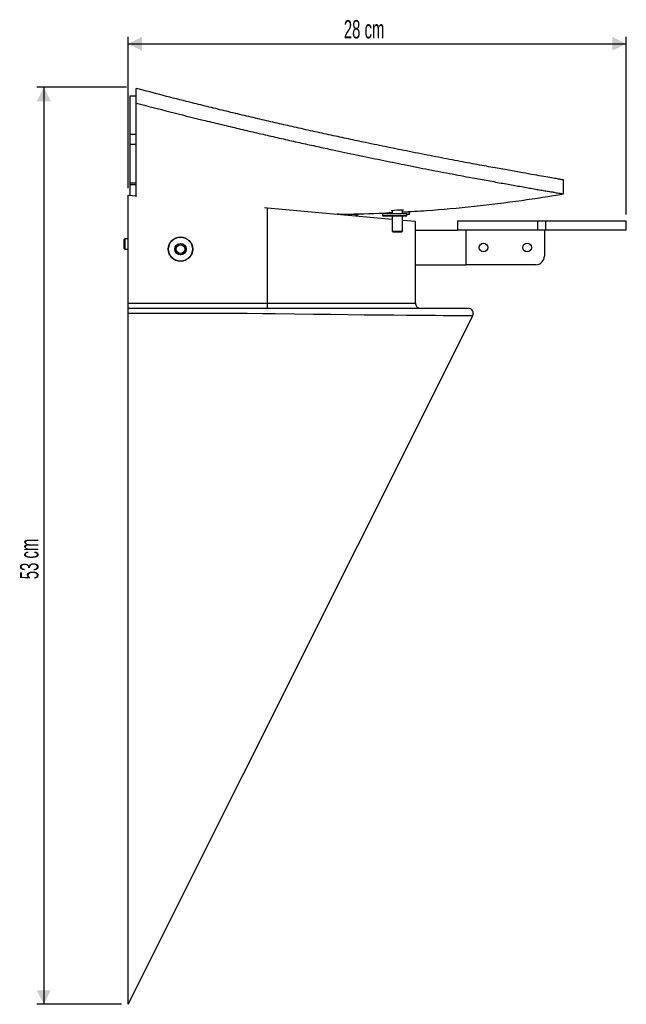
# Model space of a CAD drawing. Header units: millimetres. Extents: x 46 to 359, y 38 to 287.
# Tile 2 of 2: x 271 to 359, y 146 to 287. Entities that reach past the tile are written whole.
import ezdxf

# ---------------------------------------------------------------- set-up
doc = ezdxf.new("R2010")
doc.units = ezdxf.units.MM
doc.layers.add('FORMAT', color=7, linetype='Continuous')
doc.styles.add('SLDTEXTSTYLE0', font='TXT', dxfattribs={"width": 0.605})
doc.dimstyles.new('SLDDIMSTYLE1', dxfattribs={"dimtxt": 2.568319, "dimasz": 2, "dimexe": 0, "dimexo": 0.0625, "dimgap": 0.64208, "dimtad": 1, "dimlfac": 4, "dimrnd": 1e-09, "dimzin": 12, "dimdsep": 46, "dimtxsty": 'SLDTEXTSTYLE0', "dimsah": 1, "dimcen": 0.09, "dimadec": 0, "dimazin": 3, "dimtfac": 1, "dimtofl": 0, "dimtmove": 0, "dimatfit": 3, "dimfxl": 0, "dimfrac": 2, "dimtolj": 1, "dimtzin": 12, "dimarcsym": 0})

# ---------------------------------------------------------------- blocks, each defined once
blk = doc.blocks.new('_D_1')
at = {"layer": 'FORMAT', "color": 7}
for p, q in [((287.03, 263.03), (287.03, 284.79)), ((358.53, 259.28), (358.53, 284.79)), ((287.03, 283.8), (358.53, 283.8))]:
    blk.add_line(p, q, dxfattribs=at)
for points in [[(287.03, 283.8), (289.03, 282.8), (289.03, 284.8)], [(358.53, 283.8), (356.53, 284.8), (356.53, 282.8)]]:
    blk.add_solid(points, dxfattribs=at)
at = {"layer": 'FORMAT', "color": 7, "insert": (317.98, 287.21), "char_height": 2.646, "attachment_point": 1, "style": 'SLDTEXTSTYLE0'}
blk.add_mtext('28 cm', dxfattribs=at)
blk = doc.blocks.new('_D_2')
at = {"layer": 'FORMAT', "color": 7}
for p, q in [((286.79, 277.54), (273.92, 277.54)), ((274.91, 277.54), (274.91, 145.79)), ((286.04, 145.79), (273.92, 145.79))]:
    blk.add_line(p, q, dxfattribs=at)
for points in [[(274.91, 277.54), (273.91, 275.54), (275.91, 275.54)], [(274.91, 145.79), (275.91, 147.79), (273.91, 147.79)]]:
    blk.add_solid(points, dxfattribs=at)
at = {"layer": 'FORMAT', "color": 7, "insert": (271.5, 206.86), "char_height": 2.646, "attachment_point": 1, "rotation": 90, "style": 'SLDTEXTSTYLE0'}
blk.add_mtext('53 cm', dxfattribs=at)

msp = doc.modelspace()

# ---------------------------------------------------------------- linework, layer by layer
at = {"color": 7, "linetype": 'Continuous', "lineweight": 25}
for p, q in [((288.1681, 275.276), (288.1681, 277.385)), ((288.1681, 276.2865), (287.2806, 276.2865)), ((287.2806, 276.2865), (287.2806, 270.7698)), ((288.1681, 261.8271), (288.1681, 275.276)), ((287.2806, 270.7698), (287.2806, 269.3217)), ((287.2806, 269.3217), (287.2806, 263.7868)), ((287.2806, 263.7868), (287.2806, 263.5368)), ((287.2806, 263.5368), (287.2806, 262.0138)), ((349.5187, 262.2295), (349.5187, 264.2404)), ((287.0306, 262.0365), (288.1681, 261.9331)), ((287.0306, 246.5365), (287.0306, 262.0365)), ((306.6103, 260.2566), (307.0306, 260.2183)), ((307.0306, 260.2183), (324.9181, 258.5922)), ((307.0306, 246.5365), (307.0306, 260.2183)), ((320.0431, 259.2865), (317.2806, 259.2865)), ((319.6673, 259.0696), (320.0431, 259.2865)), ((323.5306, 259.4115), (323.5306, 259.1115)), ((323.5306, 259.4115), (327.0306, 259.4115)), ((323.5306, 259.1115), (323.5456, 259.0965)), ((323.5306, 259.1115), (327.0306, 259.1115)), ((323.5456, 259.0965), (327.0156, 259.0965)), ((323.9181, 259.5041), (323.9181, 259.4115)), ((324.9181, 259.8091), (324.9181, 259.4115)), ((324.9181, 259.0965), (324.9181, 256.8722)), ((326.4181, 259.4115), (326.4181, 259.8887)), ((326.4181, 259.6318), (327.4181, 259.6318)), ((326.4181, 256.8722), (326.4181, 259.0965)), ((327.0156, 259.0965), (327.0306, 259.1115)), ((327.0306, 259.1115), (327.0306, 259.4115)), ((327.0306, 259.3318), (327.4181, 259.3318)), ((327.0306, 259.3168), (327.4031, 259.3168)), ((327.4031, 259.3168), (327.4181, 259.3318)), ((327.4181, 259.3318), (327.4181, 259.6318)), ((326.4181, 258.4558), (328.257, 258.2887)), ((328.257, 246.5365), (328.257, 258.2887)), ((334.2806, 258.2865), (334.2806, 257.0365)), ((345.8455, 258.2865), (334.2806, 258.2865)), ((345.8455, 257.0365), (345.8455, 258.2865)), ((346.9656, 258.2865), (345.8455, 258.2865)), ((346.9656, 257.0365), (346.9656, 258.2865)), ((358.5306, 258.2865), (346.9656, 258.2865)), ((358.5306, 257.0365), (358.5306, 258.2865)), ((324.9181, 256.8722), (325.0714, 256.7637)), ((324.9181, 256.8722), (326.1149, 256.8722)), ((325.0714, 256.7637), (326.0235, 256.7637)), ((326.0235, 256.7637), (326.2647, 256.7637)), ((326.1149, 256.8722), (326.4181, 256.8722)), ((326.2647, 256.7637), (326.4181, 256.8722)), ((328.257, 257.0365), (334.2867, 257.0365)), ((345.8455, 257.0365), (334.2867, 257.0365)), ((335.5306, 252.0365), (335.5306, 257.0365)), ((346.9656, 257.0365), (345.8455, 257.0365)), ((346.7806, 257.0365), (346.7806, 253.2865)), ((358.5306, 257.0365), (346.9656, 257.0365)), ((286.5589, 255.7865), (286.4056, 255.6332)), ((286.4056, 255.6332), (286.4056, 254.7382)), ((286.4056, 254.7382), (286.4056, 254.4399)), ((287.0306, 255.7865), (286.5589, 255.7865)), ((286.5589, 255.7865), (286.5589, 254.6615)), ((286.5589, 254.6615), (286.5589, 254.2865)), ((286.4056, 254.4399), (286.5589, 254.2865)), ((286.5589, 254.2865), (287.0306, 254.2865)), ((328.257, 252.0365), (335.5306, 252.0365)), ((345.5306, 252.0365), (335.5306, 252.0365)), ((287.0306, 246.5365), (307.0306, 246.5365)), ((287.0306, 245.7865), (287.0306, 246.5365)), ((307.0306, 245.7865), (307.0306, 246.5365)), ((287.0306, 245.5669), (287.0306, 245.7865)), ((304.1267, 245.0365), (287.0306, 245.0365)), ((287.0306, 145.7865), (336.4879, 244.7011))]:
    msp.add_line(p, q, dxfattribs=at)
at = {"color": 8, "linetype": 'Continuous', "lineweight": 25}
for p, q in [((288.1681, 270.7698), (287.2806, 270.7698)), ((288.1681, 269.3217), (287.2806, 269.3217)), ((288.1681, 263.7868), (287.2806, 263.7868)), ((288.1681, 263.5368), (287.2806, 263.5368))]:
    msp.add_line(p, q, dxfattribs=at)
at = {"color": 8, "linetype": 'Continuous', "lineweight": 25, "flags": 128}
msp.add_lwpolyline([(336.4878, 244.7011), (336.3417, 244.7018), (335.9041, 244.7039), (335.4353, 244.7062), (334.8294, 244.7095), (334.0875, 244.7137), (333.24, 244.7189), (332.2649, 244.7251), (331.1647, 244.7326), (329.8936, 244.7418), (328.4889, 244.7526), (326.9561, 244.7651), (325.1042, 244.7812), (323.1022, 244.8), (320.8958, 244.8223), (318.5503, 244.8477), (316.1348, 244.8757), (313.6155, 244.9068), (310.9137, 244.9419), (308.1447, 244.9796), (306.3562, 245.0047), (304.1268, 245.0365), (304.1267, 245.0365), (304.1267, 245.0365)], dxfattribs=at)
at = {"color": 7, "linetype": 'Continuous', "lineweight": 25}
for centre, radius in [((294.5306, 254.2865), 1.75), ((294.5306, 254.2865), 1.735), ((294.5306, 254.2865), 1.72), ((294.5306, 254.2865), 0.83), ((294.5306, 254.2865), 0.815), ((294.5306, 254.2865), 0.8), ((294.5306, 254.2865), 0.625), ((338.0306, 254.5365), 0.625), ((344.2806, 254.5365), 0.625)]:
    msp.add_circle(centre, radius, dxfattribs=at)
for centre, radius, start, end in [((326.0151, 253.2083), 6.6879, 85.564746, 100.528809), ((345.5306, 253.2865), 1.25, 270, 0), ((335.817, 245.0365), 0.75, 333.451537, 89.999939)]:
    msp.add_arc(centre, radius, start, end, dxfattribs=at)
for points, knots in [([(349.5101, 264.2404), (349.5125, 264.24), (349.5232, 264.2381), (349.4419, 264.252), (349.1975, 264.2937), (348.6578, 264.3859), (347.8475, 264.525), (346.7306, 264.7179), (345.3328, 264.9613), (343.6486, 265.2576), (341.6823, 265.608), (339.8001, 265.9485), (338.1442, 266.2521), (336.8128, 266.4986), (335.4125, 266.7605), (333.9392, 267.0391), (332.3951, 267.3344), (330.779, 267.6471), (329.0976, 267.9767), (326.9666, 268.3998), (324.3313, 268.9324), (321.4166, 269.5353), (318.6776, 270.1138), (316.1539, 270.6566), (313.552, 271.2268), (310.9728, 271.8027), (308.4329, 272.3803), (305.9395, 272.9573), (303.3955, 273.5563), (300.8671, 274.1624), (298.364, 274.7731), (295.4599, 275.4949), (292.0724, 276.3546), (289.4704, 277.0413), (288.1681, 277.385)], [0, 0, 0, 0, 0.00725717, 0.03133632, 0.07139776, 0.11155967, 0.15593168, 0.2004402, 0.24542772, 0.29055728, 0.33621009, 0.38201096, 0.405645, 0.42927905, 0.45299499, 0.47671094, 0.50067978, 0.52464862, 0.54870246, 0.5727563, 0.6127689, 0.65287944, 0.68227601, 0.7116726, 0.74122344, 0.77077431, 0.79709758, 0.82342087, 0.84985263, 0.87628441, 0.90076971, 0.92527641, 0.96260058, 1, 1, 1, 1]), ([(288.1681, 275.276), (289.7898, 274.8533), (293.0385, 274.0067), (297.0252, 273.0154), (300.1944, 272.2448), (302.5804, 271.6748), (304.9326, 271.1219), (307.2772, 270.5795), (309.6076, 270.0492), (311.9224, 269.5309), (314.1905, 269.0314), (316.8403, 268.457), (319.9109, 267.805), (323.3304, 267.097), (326.183, 266.521), (328.4574, 266.0703), (330.2174, 265.7262), (331.9125, 265.399), (333.5778, 265.0816), (335.2044, 264.7753), (337.0332, 264.4351), (339.0293, 264.069), (341.1078, 263.6936), (342.7404, 263.4029), (343.9718, 263.1857), (344.8817, 263.0262), (345.7134, 262.8812), (346.4831, 262.7478), (347.1824, 262.6271), (347.7845, 262.5237), (348.2832, 262.4383), (348.6879, 262.3692), (349.014, 262.3136), (349.2631, 262.2712), (349.4287, 262.2431), (349.5136, 262.2287), (349.51, 262.2293), (349.5087, 262.2295)], [0, 0, 0, 0, 0.046596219, 0.09333882, 0.117530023, 0.141721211, 0.165995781, 0.190270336, 0.215451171, 0.240631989, 0.265908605, 0.291185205, 0.331189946, 0.374282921, 0.417497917, 0.44228977, 0.467081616, 0.491967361, 0.516853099, 0.543450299, 0.57007649, 0.609293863, 0.651533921, 0.693890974, 0.718183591, 0.742476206, 0.76685824, 0.791240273, 0.817292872, 0.84337297, 0.867032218, 0.890691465, 0.914433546, 0.938175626, 0.962174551, 0.986173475, 1, 1, 1, 1]), ([(326.4181, 259.6462), (327.5578, 259.7054), (330.9849, 259.8834), (336.6905, 260.4318), (343.253, 261.2166), (347.5145, 261.9128), (349.5073, 262.2383)], [0, 0, 0, 0, 0.14726415, 0.44282859, 0.7394578, 1, 1, 1, 1]), ([(317.2758, 259.3021), (317.2799, 259.3021), (317.2956, 259.302), (317.2299, 259.3024), (317.1134, 259.3033), (317.0948, 259.3034)], [0, 0, 0, 0, 0.23040457, 0.87678217, 1, 1, 1, 1]), ([(317.2754, 259.3193), (319.1823, 259.3394), (321.732, 259.3663), (324.2765, 259.5217), (324.9181, 259.5609)], [0, 0, 0, 0, 0.74787326, 1, 1, 1, 1]), ([(307.0306, 246.5365), (307.7721, 246.5365), (309.2634, 246.5365), (311.3189, 246.5365), (313.187, 246.5365), (314.8709, 246.5365), (316.519, 246.5365), (318.0947, 246.5365), (319.5806, 246.5365), (320.9755, 246.5365), (322.2874, 246.5365), (323.486, 246.5365), (324.5593, 246.5365), (325.508, 246.5365), (326.3357, 246.5365), (327.1015, 246.5365), (327.6949, 246.5365), (328.1072, 246.5365), (328.2069, 246.5365), (328.257, 246.5365)], [0, 0, 0, 0, 0.06869683, 0.1381606, 0.1925348, 0.24728653, 0.30322897, 0.35958285, 0.41395705, 0.46870877, 0.52465121, 0.58100509, 0.63537929, 0.69013102, 0.74607345, 0.80242733, 0.87594092, 0.93769297, 1, 1, 1, 1]), ([(328.257, 246.5365), (328.2653, 246.4523), (328.2819, 246.2838), (328.4111, 246.0592), (328.6014, 245.8896), (328.8125, 245.7994), (328.9522, 245.7902), (329.0078, 245.7865)], [0, 0, 0, 0, 0.21440332, 0.42880283, 0.6433118, 0.858045, 1, 1, 1, 1]), ([(287.0306, 245.7865), (287.2806, 245.7865), (288.5306, 245.7865), (293.7806, 245.7865), (299.2806, 245.7865), (304.2808, 245.7865), (305.7839, 245.7865), (307.2862, 245.7865), (308.7961, 245.7865), (310.3077, 245.7865), (311.8191, 245.7865), (313.3139, 245.7865), (314.8855, 245.7865), (316.5194, 245.7865), (318.4146, 245.7865), (320.4444, 245.7865), (322.5732, 245.7865), (324.5828, 245.7865), (326.2246, 245.7865), (327.5398, 245.7865), (328.5774, 245.7865), (329.5511, 245.7865), (330.4664, 245.7865), (331.3188, 245.7865), (332.1062, 245.7865), (332.8212, 245.7865), (333.6596, 245.7865), (334.5191, 245.7865), (335.2572, 245.7865), (335.7286, 245.7865), (335.7875, 245.7865), (335.817, 245.7865)], [0, 0, 0, 0, 0.01057801, 0.05289007, 0.22213831, 0.24329435, 0.26446202, 0.28573644, 0.30707572, 0.3289781, 0.35094941, 0.37312777, 0.39537419, 0.42212528, 0.44898881, 0.48622619, 0.523736, 0.56205781, 0.60063828, 0.6249619, 0.64934381, 0.67389684, 0.6985048, 0.72373921, 0.74902896, 0.77448217, 0.79998835, 0.84908544, 0.8985397, 0.94909214, 1, 1, 1, 1]), ([(287.0306, 245.0365), (287.0306, 245.1207), (287.0306, 245.2891), (287.0306, 245.465), (287.0306, 245.5467), (287.0306, 245.5669)], [0, 0, 0, 0, 0.42927913, 0.85855826, 1, 1, 1, 1]), ([(287.0306, 145.7865), (287.0306, 145.8117), (287.0306, 145.8622), (287.0306, 146.2662), (287.0306, 146.8947), (287.0306, 147.7512), (287.0306, 148.8063), (287.0306, 150.1083), (287.0306, 151.6818), (287.0306, 153.5272), (287.0306, 155.5369), (287.0306, 157.6856), (287.0306, 160.1273), (287.0306, 162.8821), (287.0306, 165.9096), (287.0306, 169.0448), (287.0306, 172.2454), (287.0306, 175.5395), (287.0306, 178.863), (287.0306, 182.256), (287.0306, 185.8057), (287.0306, 189.547), (287.0306, 193.45), (287.0306, 197.3934), (287.0306, 201.3564), (287.0306, 205.3435), (287.0306, 209.2953), (287.0306, 213.4045), (287.0306, 225.3022), (287.0306, 235.912), (287.0306, 245.0365)], [0, 0, 0, 0, 0.0201287, 0.0402462, 0.06049748, 0.08053627, 0.10069098, 0.12102326, 0.14455674, 0.16898877, 0.1933006, 0.21732051, 0.24221911, 0.27255995, 0.30292202, 0.33286126, 0.36372114, 0.39380892, 0.42463379, 0.45487159, 0.48567933, 0.51973421, 0.55418196, 0.58848167, 0.62296588, 0.65744468, 0.69202047, 0.72536364, 0.7638095, 1, 1, 1, 1])]:
    msp.add_open_spline(points, degree=3, knots=knots, dxfattribs=at)

# ---------------------------------------------------------------- dimensions: what is measured, and where the dimension line sits
at = {"layer": 'FORMAT', "color": 7}
for base, p1, p2, angle, picture, middle in [((358.5306, 283.8005), (287.0306, 262.0365), (358.5306, 258.2865), 0, '_D_1', (322.7806, 283.8005)), ((274.9083, 145.7865), (287.7806, 277.5365), (287.0306, 145.7865), 90, '_D_2', (274.9083, 211.6615))]:
    dim = msp.add_linear_dim(base=base, p1=p1, p2=p2, angle=angle, dimstyle='SLDDIMSTYLE1', dxfattribs=at)
    dim.commit()
    dim.dimension.update_dxf_attribs({"geometry": picture, "text_midpoint": middle, "dimtype": 160})

doc.saveas('drawing.dxf')
